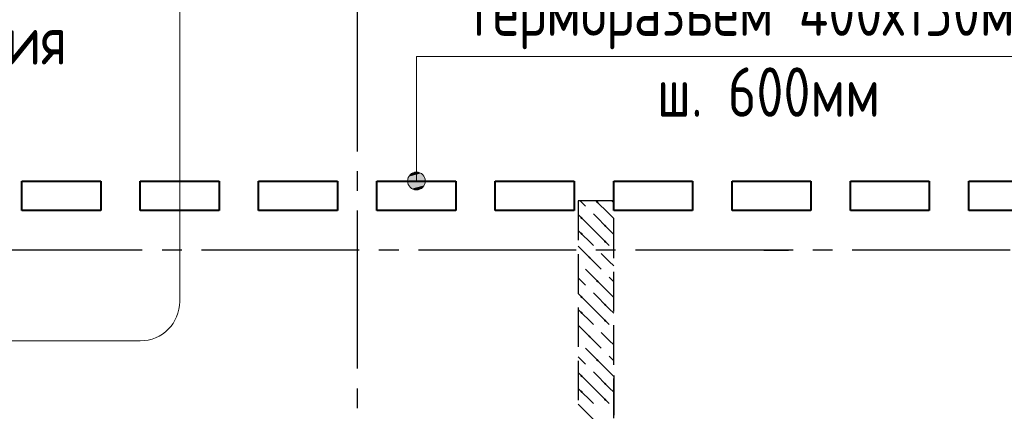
# Model space of a CAD drawing. Header units: millimetres. Extents: x 40580 to 1167576, y -220995 to 81020.
# Tile 20 of 256: x 244507 to 249499, y -105734 to -103752. Entities that reach past the tile are written whole.
import ezdxf

# ---------------------------------------------------------------- set-up
doc = ezdxf.new("R2010")
doc.units = ezdxf.units.MM
for name, pattern in [('______2', [270, 200, -70]), ('______5', [1100, 800, -100, 100, -100]), ('CENTER', [2, 1.25, -0.25, 0.25, -0.25])]:
    doc.linetypes.add(name, pattern=pattern)
for name, color, linetype, lineweight in [('Standard', 7, 'Continuous', 25), ('ОСИ', 7, 'CENTER', 15), ('Основная', 7, 'Continuous', 40), ('Примечания', 7, 'Continuous', 13)]:
    doc.layers.add(name, color=color, linetype=linetype, lineweight=lineweight)
doc.layers.add('ЖБ Балка Нижележащая', color=7, linetype='______2', true_color=0x656565)
doc.layers.add('ЖБ Стена верхний уровень', color=7, linetype='______2', true_color=0x656565)
doc.styles.add('GOST 2.304', font='isocpeur.ttf', dxfattribs={"width": 0.8})

msp = doc.modelspace()

# ---------------------------------------------------------------- hatches: boundary and pattern name
at = {"layer": 'ЖБ Стена верхний уровень', "linetype": 'Continuous', "lineweight": -3, "transparency": 33554687}
for points in [[(247428.7, -104675.3), (247435.2, -104668.8), (247441.7, -104675.3), (247435.2, -104681.8)], [(247348.7, -104755.3), (247355.2, -104748.8), (247361.7, -104755.3), (247355.2, -104761.8)], [(247348.7, -104835.3), (247355.2, -104828.8), (247361.7, -104835.3), (247355.2, -104841.8)], [(247468.8, -104795.3), (247475.2, -104788.8), (247481.7, -104795.3), (247475.2, -104801.8)], [(247468.8, -104875.3), (247475.2, -104868.8), (247481.7, -104875.3), (247475.2, -104881.8)], [(247388.7, -104955.3), (247395.2, -104948.8), (247401.7, -104955.3), (247395.2, -104961.8)], [(247428.7, -105075.3), (247435.2, -105068.8), (247441.7, -105075.3), (247435.2, -105081.8)], [(247348.7, -105155.3), (247355.2, -105148.8), (247361.7, -105155.3), (247355.2, -105161.8)], [(247348.7, -105235.3), (247355.2, -105228.8), (247361.7, -105235.3), (247355.2, -105241.8)], [(247468.8, -105195.3), (247475.2, -105188.8), (247481.7, -105195.3), (247475.2, -105201.8)], [(247468.8, -105275.3), (247475.2, -105268.8), (247481.7, -105275.3), (247475.2, -105281.8)], [(247388.7, -105355.3), (247395.2, -105348.8), (247401.7, -105355.3), (247395.2, -105361.8)], [(247428.7, -105475.3), (247435.2, -105468.8), (247441.7, -105475.3), (247435.2, -105481.8)], [(247348.7, -105555.3), (247355.2, -105548.8), (247361.7, -105555.3), (247355.2, -105561.8)], [(247348.7, -105635.3), (247355.2, -105628.8), (247361.7, -105635.3), (247355.2, -105641.8)], [(247468.8, -105595.3), (247475.2, -105588.8), (247481.7, -105595.3), (247475.2, -105601.8)], [(247468.8, -105675.3), (247475.2, -105668.8), (247481.7, -105675.3), (247475.2, -105681.8)]]:
    msp.add_hatch(color=7, dxfattribs=at).paths.add_polyline_path(points, flags=16)
at = {"layer": 'Примечания', "linetype": 'Continuous', "lineweight": 13, "transparency": 33554687}
for points in [[(246540.8, -104529.7), (246495.8, -104529.7), (246479.6, -104545.9)], [(246540.8, -104529.7), (246479.6, -104545.9), (246557, -104545.9)], [(246495.8, -104529.7), (246540.8, -104529.7), (246518.3, -104523.4)], [(246557, -104545.9), (246479.6, -104545.9), (246473.3, -104568.4)], [(246557, -104545.9), (246473.3, -104568.4), (246563.3, -104568.4)], [(246563.3, -104568.4), (246473.3, -104568.4), (246479.6, -104590.9)], [(246563.3, -104568.4), (246479.6, -104590.9), (246557, -104590.9)], [(246557, -104590.9), (246479.6, -104590.9), (246495.8, -104607.1)], [(246557, -104590.9), (246495.8, -104607.1), (246540.8, -104607.1)], [(246540.8, -104607.1), (246495.8, -104607.1), (246518.3, -104613.4)]]:
    msp.add_hatch(color=7, dxfattribs=at).paths.add_polyline_path(points)

# ---------------------------------------------------------------- linework, layer by layer
at = {"layer": 'Standard', "color": 251, "linetype": 'Continuous', "lineweight": -3, "true_color": 0x656565, "transparency": 33554687}
msp.add_line((248279.1, -104918.4), (248404.1, -104918.4), dxfattribs=at)
at = {"layer": 'ЖБ Балка Нижележащая', "color": 251, "linetype": '______2', "lineweight": -3, "true_color": 0x656565, "transparency": 33554687}
msp.add_line((247518.3, -105553.4), (247518.3, -105773.4), dxfattribs=at)
at = {"layer": 'ЖБ Стена верхний уровень', "color": 251, "linetype": '______2', "lineweight": -3, "true_color": 0x656565, "transparency": 33554687}
for p, q in [((247338.3, -104668.4), (247338.3, -105738.4)), ((247518.3, -104668.4), (247338.3, -104668.4)), ((247518.3, -109818.4), (247518.3, -104668.4))]:
    msp.add_line(p, q, dxfattribs=at)
at = {"layer": 'ЖБ Стена верхний уровень', "color": 9, "linetype": 'Continuous', "lineweight": -3, "true_color": 0xc7c7c7, "transparency": 33554687}
for p, q in [((247348.4, -104668.4), (247375.2, -104695.3)), ((247495.2, -104735.3), (247428.4, -104668.4)), ((247508.4, -104668.4), (247518.3, -104678.4)), ((247415.2, -104815.3), (247338.3, -104738.4)), ((247415.2, -104735.3), (247495.2, -104815.3)), ((247495.2, -104735.3), (247518.3, -104758.4)), ((247338.3, -104818.4), (247415.2, -104895.3)), ((247415.2, -104815.3), (247495.2, -104895.3)), ((247495.2, -104815.3), (247518.3, -104838.4)), ((247338.3, -104898.4), (247455.2, -105015.3)), ((247495.2, -104975.3), (247455.2, -104935.3)), ((247518.3, -104998.4), (247495.2, -104975.3)), ((247495.2, -105135.3), (247375.2, -105015.3)), ((247338.3, -105058.4), (247375.2, -105095.3)), ((247495.2, -105055.3), (247518.3, -105078.4)), ((247415.2, -105215.3), (247338.3, -105138.4)), ((247415.2, -105135.3), (247495.2, -105215.3)), ((247495.2, -105135.3), (247518.3, -105158.4)), ((247338.3, -105218.4), (247415.2, -105295.3)), ((247415.2, -105215.3), (247495.2, -105295.3)), ((247495.2, -105215.3), (247518.3, -105238.4)), ((247338.3, -105298.4), (247455.2, -105415.3)), ((247495.2, -105375.3), (247455.2, -105335.3)), ((247518.3, -105398.4), (247495.2, -105375.3)), ((247495.2, -105535.3), (247375.2, -105415.3)), ((247338.3, -105458.4), (247375.2, -105495.3)), ((247495.2, -105455.3), (247518.3, -105478.4)), ((247415.2, -105615.3), (247338.3, -105538.4)), ((247415.2, -105535.3), (247495.2, -105615.3)), ((247495.2, -105535.3), (247518.3, -105558.4)), ((247338.3, -105618.4), (247415.2, -105695.3)), ((247415.2, -105615.3), (247495.2, -105695.3)), ((247495.2, -105615.3), (247518.3, -105638.4)), ((247338.3, -105698.4), (247455.2, -105815.3))]:
    msp.add_line(p, q, dxfattribs=at)
at = {"layer": 'ОСИ', "color": 8, "linetype": '______5', "lineweight": -3, "transparency": 33554687}
for p, q in [((246218.3, -103618.4), (246218.3, -113118.4)), ((250628.3, -104918.4), (218768.3, -104918.4)), ((250628.3, -104918.4), (218768.3, -104918.4))]:
    msp.add_line(p, q, dxfattribs=at)
at = {"layer": 'Основная', "transparency": 33554687}
for p, q in [((244518.3, -104718.4), (244518.3, -104568.4)), ((244518.3, -104568.4), (244918.3, -104568.4)), ((244918.3, -104568.4), (244918.3, -104718.4)), ((245118.3, -104718.4), (245118.3, -104568.4)), ((245118.3, -104568.4), (245518.3, -104568.4)), ((245518.3, -104568.4), (245518.3, -104718.4)), ((245718.3, -104718.4), (245718.3, -104568.4)), ((245718.3, -104568.4), (246118.3, -104568.4)), ((246118.3, -104568.4), (246118.3, -104718.4)), ((246318.3, -104718.4), (246318.3, -104568.4)), ((246318.3, -104568.4), (246718.3, -104568.4)), ((246718.3, -104568.4), (246718.3, -104718.4)), ((246918.3, -104718.4), (246918.3, -104568.4)), ((246918.3, -104568.4), (247318.3, -104568.4)), ((247318.3, -104568.4), (247318.3, -104718.4)), ((247518.3, -104718.4), (247518.3, -104568.4)), ((247518.3, -104568.4), (247918.3, -104568.4)), ((247918.3, -104568.4), (247918.3, -104718.4)), ((248118.3, -104718.4), (248118.3, -104568.4)), ((248118.3, -104568.4), (248518.3, -104568.4)), ((248518.3, -104568.4), (248518.3, -104718.4)), ((248718.3, -104718.4), (248718.3, -104568.4)), ((248718.3, -104568.4), (249118.3, -104568.4)), ((249118.3, -104568.4), (249118.3, -104718.4)), ((249318.3, -104718.4), (249318.3, -104568.4)), ((249318.3, -104568.4), (249718.3, -104568.4)), ((244918.3, -104718.4), (244518.3, -104718.4)), ((245518.3, -104718.4), (245118.3, -104718.4)), ((246118.3, -104718.4), (245718.3, -104718.4)), ((246718.3, -104718.4), (246318.3, -104718.4)), ((247318.3, -104718.4), (246918.3, -104718.4)), ((247918.3, -104718.4), (247518.3, -104718.4)), ((248518.3, -104718.4), (248118.3, -104718.4)), ((249118.3, -104718.4), (248718.3, -104718.4)), ((249718.3, -104718.4), (249318.3, -104718.4))]:
    msp.add_line(p, q, dxfattribs=at)
at = {"layer": 'Примечания', "color": 7, "linetype": 'Continuous', "lineweight": 13, "transparency": 33554687}
for p, q in [((245318.3, -105177.7), (245318.3, -103577.7)), ((246518.3, -104523.4), (246518.3, -104523.4)), ((246473.3, -104568.4), (246473.3, -104568.4)), ((246563.3, -104568.4), (246563.3, -104568.4)), ((246518.3, -104613.4), (246518.3, -104613.4)), ((244318.3, -105377.7), (245118.3, -105377.7))]:
    msp.add_line(p, q, dxfattribs=at)
msp.add_lwpolyline([(249837.6, -103938), (246518.3, -103938), (246518.3, -104568.4)], dxfattribs=at)
msp.add_circle((246518.3, -104568.4), 45, dxfattribs=at)
msp.add_arc((245118.3, -105177.7), 200, 270, 0, dxfattribs=at)

# ---------------------------------------------------------------- texts
at = {"layer": 'Примечания', "color": 7, "linetype": 'Continuous', "lineweight": 25, "transparency": 33554687, "char_height": 250, "attachment_point": 7, "style": 'GOST 2.304'}
for s, insert, width in [('Терморазьем\\~400х150мм', (246764.3, -103901.2), 3189.087), ('ш.\\~600мм', (247737.6, -104243), 1279.431)]:
    msp.add_mtext(s, dxfattribs=dict(at, insert=insert, width=width))
at = {"layer": 'Примечания', "color": 251, "linetype": 'Continuous', "lineweight": 25, "true_color": 0x656565, "transparency": 33554687, "insert": (242354.3, -104047.3), "char_height": 250, "width": 2505.591, "attachment_point": 7, "style": 'GOST 2.304'}
msp.add_mtext('Плита\\~перекрытия', dxfattribs=at)

doc.saveas('drawing.dxf')
